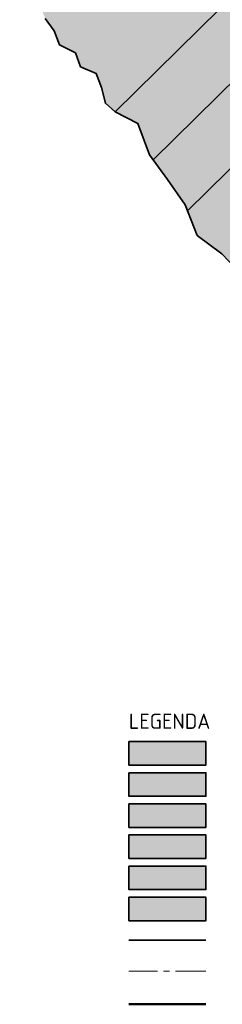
# Model space of a CAD drawing. Header units: metres. Extents: x 153106 to 158086, y 449365 to 452689.
# Tile 5 of 86: x 156297 to 156330, y 450690 to 450852. Entities that reach past the tile are written whole.
import ezdxf
from ezdxf.lldxf.tags import DXFTag

# ---------------------------------------------------------------- set-up
doc = ezdxf.new("R2010")
doc.units = ezdxf.units.M
doc.header["$MEASUREMENT"] = 0
doc.linetypes.add('AM-AS', pattern=[16, 10, -2, 2, -2])
for name, color, linetype, lineweight in [('N-WE-AM-AS_WEG_GEBIEDSONTSLUITINGSWEG-G', 10, 'AM-AS', 18), ('N-WE-GR-GRAS-A', 62, 'Continuous', 18), ('N-WE-GW-TALUD-G', 90, 'Continuous', 35), ('N-WE-GW-TALUDARCERING-G', 90, 'Continuous', 18), ('N-WE-IE-TERREINAFSCHEIDING_KUNSTMATIG_RASTERHEKWERK-GD', 20, 'IE-TERREINAFSCHEIDING-KUNSTMATIG-OPEN', 50), ('N-WE-KG-BEHEERGRENS_PROVINCIE-G', 170, 'KG-BGPROVINCIE', 35), ('N-WE-VW-MARKERING-G', 7, 'Continuous', 35), ('X-XX-AL-LEGENDA-T50', 130, 'Continuous', 50)]:
    doc.layers.add(name, color=color, linetype=linetype, lineweight=lineweight)
doc.styles.add('NLCS-ISO-M500-T50', font='NLCS-ISO.ttf', dxfattribs={"height": 2.5})
doc.linetypes.add('IE-TERREINAFSCHEIDING-KUNSTMATIG-OPEN', pattern='A,7,-1.5,[67,NLCS.SHX,S=0.75,R=0,X=0,Y=0],-1.5', length=10)
tags = doc.linetypes.add('KG-BGPROVINCIE', pattern='A,5.5,-2,["P",Standard,S=1.8,R=0,X=-0.5,Y=-0.9],-2,5.5,-2,[4,NLCS.SHX,S=1,R=0,X=0,Y=0],-2', length=19).pattern_tags.tags
tags[6] = DXFTag(74, 10)

msp = doc.modelspace()

# ---------------------------------------------------------------- hatches: boundary and pattern name
at = {"layer": 'N-WE-GR-GRAS-A'}
h = msp.add_hatch(color=81, dxfattribs=at)
h.dxf.hatch_style = 1
h.paths.add_polyline_path([(156377.758, 450839.29), (156374.252, 450842.854), (156370.746, 450846.419), (156367.24, 450849.984), (156363.734, 450853.548), (156360.227, 450857.113), (156356.721, 450860.677), (156353.215, 450864.242), (156349.709, 450867.807), (156346.904, 450870.658), (156345.904, 450870.665), (156344.904, 450870.673), (156343.904, 450870.68), (156342.904, 450870.687), (156341.904, 450870.694), (156340.904, 450870.701), (156339.904, 450870.708), (156338.904, 450870.715), (156337.904, 450870.722), (156336.904, 450870.73), (156335.904, 450870.737), (156334.904, 450870.744), (156333.904, 450870.751), (156332.904, 450870.758), (156331.904, 450870.765), (156330.904, 450870.772), (156329.904, 450870.779), (156328.904, 450870.787), (156327.904, 450870.794), (156326.904, 450870.801), (156325.904, 450870.808), (156324.904, 450870.815), (156323.904, 450870.822), (156322.904, 450870.829), (156321.904, 450870.836), (156320.904, 450870.844), (156319.904, 450870.851), (156318.904, 450870.858), (156317.904, 450870.865), (156316.904, 450870.872), (156315.904, 450870.879), (156314.904, 450870.886), (156313.904, 450870.893), (156312.904, 450870.901), (156311.904, 450870.908), (156310.904, 450870.915), (156309.904, 450870.922), (156308.904, 450870.929), (156307.904, 450870.936), (156306.904, 450870.943), (156305.904, 450870.95), (156304.904, 450870.958), (156303.904, 450870.965), (156302.904, 450870.972), (156301.904, 450870.979), (156300.904, 450870.986), (156299.904, 450870.993), (156298.904, 450871), (156297.794, 450871.008), (156296.604, 450868.95), (156296.964, 450866.457), (156297.163, 450863.958), (156297.397, 450861.451), (156297.745, 450858.948), (156298.463, 450856.528), (156299.879, 450854.351), (156300.801, 450852.042), (156302.276, 450849.988), (156303.175, 450847.685), (156305.794, 450846.366), (156306.639, 450844.065), (156309.214, 450842.966), (156310.074, 450840.653), (156310.749, 450838.066), (156312.313, 450836.641), (156316.084, 450834.733), (156317.983, 450829.587), (156320.975, 450825.516), (156323.858, 450821.339), (156325.88, 450816.315), (156329.913, 450813.268), (156333.365, 450809.65), (156336.891, 450806.105), (156340.548, 450802.689), (156343.326, 450799.811), (156345.458, 450798.272), (156347.188, 450796.299), (156350.527, 450796.402), (156351.979, 450794.081), (156353.841, 450792.225), (156356.227, 450791.21), (156357.51, 450787.93), (156358.289, 450782.808), (156362.894, 450787.062), (156365.782, 450787.557), (156368.482, 450787.841), (156370.703, 450786.158), (156373.222, 450785.684), (156375.967, 450787.505), (156378.429, 450787.573), (156380.234, 450786.783), (156380.238, 450787.438), (156380.245, 450788.438), (156380.251, 450789.438), (156380.258, 450790.438), (156380.264, 450791.438), (156380.271, 450792.438), (156380.278, 450793.438), (156380.284, 450794.438), (156380.291, 450795.438), (156380.298, 450796.438), (156380.304, 450797.438), (156380.311, 450798.438), (156380.318, 450799.438), (156380.324, 450800.438), (156380.331, 450801.438), (156380.338, 450802.438), (156380.344, 450803.438), (156380.351, 450804.438), (156380.357, 450805.438), (156380.364, 450806.438), (156380.371, 450807.438), (156380.377, 450808.438), (156380.384, 450809.438), (156380.391, 450810.438), (156380.397, 450811.438), (156380.404, 450812.438), (156380.411, 450813.438), (156380.417, 450814.438), (156380.424, 450815.438), (156380.431, 450816.438), (156380.437, 450817.438), (156380.444, 450818.438), (156380.45, 450819.438), (156380.457, 450820.438), (156380.464, 450821.438), (156380.47, 450822.438), (156380.477, 450823.438), (156380.484, 450824.438), (156380.49, 450825.438), (156380.497, 450826.438), (156380.504, 450827.438), (156380.51, 450828.438), (156380.517, 450829.438), (156380.524, 450830.438), (156380.53, 450831.438), (156380.537, 450832.438), (156380.543, 450833.438), (156380.55, 450834.438), (156380.557, 450835.438), (156380.563, 450836.438)])
h = msp.add_hatch(color=253, dxfattribs=at)
h.dxf.hatch_style = 1
h.paths.add_polyline_path([(156327.313, 450732.949), (156314.603, 450732.949), (156314.603, 450729.082), (156327.313, 450729.082)])
h = msp.add_hatch(color=252, dxfattribs=at)
h.dxf.hatch_style = 1
h.paths.add_polyline_path([(156327.313, 450727.822), (156314.603, 450727.822), (156314.603, 450723.955), (156327.313, 450723.955)])
h = msp.add_hatch(color=41, dxfattribs=at)
h.dxf.hatch_style = 1
h.paths.add_polyline_path([(156327.313, 450722.696), (156314.603, 450722.696), (156314.603, 450718.829), (156327.313, 450718.829)])
h = msp.add_hatch(color=71, dxfattribs=at)
h.dxf.hatch_style = 1
h.paths.add_polyline_path([(156327.313, 450717.569), (156314.603, 450717.569), (156314.603, 450713.702), (156327.313, 450713.702)])
h = msp.add_hatch(color=81, dxfattribs=at)
h.dxf.hatch_style = 1
h.paths.add_polyline_path([(156327.313, 450712.443), (156314.603, 450712.443), (156314.603, 450708.576), (156327.313, 450708.576)])
h = msp.add_hatch(color=256, dxfattribs=at)
h.dxf.hatch_style = 1
h.paths.add_polyline_path([(156327.313, 450707.316), (156314.603, 450707.316), (156314.603, 450703.449), (156327.313, 450703.449)])

# ---------------------------------------------------------------- linework, layer by layer
at = {"layer": 'N-WE-AM-AS_WEG_GEBIEDSONTSLUITINGSWEG-G', "ltscale": 0.5, "flags": 128}
msp.add_lwpolyline([(156327.313, 450695.13), (156314.603, 450695.13)], dxfattribs=at)
at = {"layer": 'N-WE-GW-TALUD-G'}
msp.add_lwpolyline([(156300.801, 450852.042), (156302.276, 450849.988), (156303.175, 450847.685), (156305.794, 450846.366), (156306.639, 450844.065), (156309.214, 450842.966), (156310.074, 450840.653), (156310.749, 450838.066), (156312.317, 450836.637), (156312.317, 450836.638), (156316.084, 450834.733), (156317.983, 450829.587), (156320.975, 450825.516), (156323.858, 450821.339), (156325.88, 450816.315), (156329.913, 450813.268), (156333.365, 450809.65)], dxfattribs=at)
at = {"layer": 'N-WE-GW-TALUDARCERING-G'}
for points in [[(156312.317, 450836.638), (156346.904, 450870.658)], [(156318.581, 450828.773), (156353.916, 450863.529)], [(156324.263, 450820.334), (156360.929, 450856.4)]]:
    msp.add_lwpolyline(points, dxfattribs=at)
at = {"layer": 'N-WE-IE-TERREINAFSCHEIDING_KUNSTMATIG_RASTERHEKWERK-GD', "ltscale": 0.5}
msp.add_lwpolyline([(156314.603, 450689.689), (156327.313, 450689.689)], dxfattribs=at)
at = {"layer": 'N-WE-KG-BEHEERGRENS_PROVINCIE-G', "ltscale": 0.5, "flags": 128}
msp.add_lwpolyline([(156327.313, 450700.256), (156314.603, 450700.256)], dxfattribs=at)
at = {"layer": 'N-WE-VW-MARKERING-G'}
for points in [[(156314.603, 450732.949), (156327.313, 450732.949), (156327.313, 450729.082), (156314.603, 450729.082)], [(156314.603, 450727.822), (156327.313, 450727.822), (156327.313, 450723.955), (156314.603, 450723.955)], [(156314.603, 450722.696), (156327.313, 450722.696), (156327.313, 450718.829), (156314.603, 450718.829)], [(156314.603, 450717.569), (156327.313, 450717.569), (156327.313, 450713.702), (156314.603, 450713.702)], [(156314.603, 450712.443), (156327.313, 450712.443), (156327.313, 450708.576), (156314.603, 450708.576)], [(156314.603, 450707.316), (156327.313, 450707.316), (156327.313, 450703.449), (156314.603, 450703.449)]]:
    msp.add_lwpolyline(points, close=True, dxfattribs=at)

# ---------------------------------------------------------------- texts
at = {"layer": 'X-XX-AL-LEGENDA-T50', "style": 'NLCS-ISO-M500-T50'}
msp.add_text('LEGENDA', height=2.5, dxfattribs=at).set_placement((156314.603, 450735.049))

doc.saveas('drawing.dxf')
